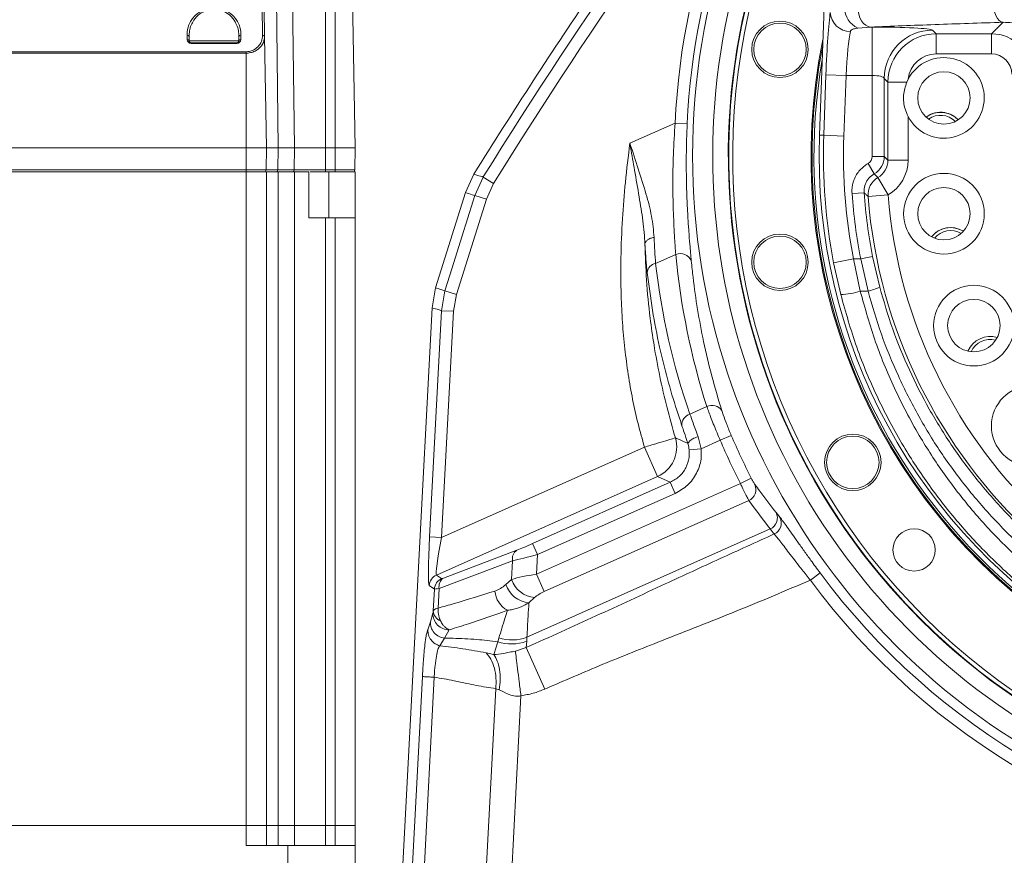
# Model space of a CAD drawing. Header units: millimetres. Extents: x 0 to 16820, y 0 to 11880.
# Tile 56 of 120: x 7831 to 8075, y 6966 to 7173. Entities that reach past the tile are written whole.
import ezdxf

# ---------------------------------------------------------------- set-up
doc = ezdxf.new("R2010")
doc.units = ezdxf.units.MM
doc.header["$LTSCALE"] = 20
doc.linetypes.add('PHANTOM', pattern=[12.7, 6.35, -1.27, 1.27, -1.27, 1.27, -1.27])
doc.styles.add('SLDTEXTSTYLE0', font='TXT', dxfattribs={"width": 0.605})
doc.dimstyles.new('SLDDIMSTYLE0', dxfattribs={"dimtxt": 140, "dimasz": 100, "dimexe": 0, "dimexo": 0.0625, "dimgap": 35, "dimtad": 1, "dimtoh": 1, "dimdec": 0, "dimrnd": 1e-09, "dimzin": 12, "dimdsep": 46, "dimtxsty": 'SLDTEXTSTYLE0', "dimsah": 1, "dimcen": 0.09, "dimadec": 0, "dimazin": 0, "dimtfac": 1, "dimtofl": 0, "dimtmove": 0, "dimatfit": 3, "dimfxl": 0, "dimfrac": 2, "dimtolj": 1, "dimtzin": 12, "dimarcsym": 0})
doc.dimstyles.new('SLDDIMSTYLE1', dxfattribs={"dimtxt": 140, "dimasz": 100, "dimexe": 0, "dimexo": 0.0625, "dimgap": 35, "dimtad": 1, "dimtoh": 1, "dimdec": 1, "dimrnd": 1e-09, "dimzin": 12, "dimdsep": 46, "dimtxsty": 'SLDTEXTSTYLE0', "dimsah": 1, "dimcen": 0.09, "dimadec": 0, "dimazin": 0, "dimtfac": 1, "dimtofl": 0, "dimtmove": 0, "dimatfit": 3, "dimfxl": 0, "dimfrac": 2, "dimtolj": 1, "dimtzin": 12, "dimarcsym": 0})

# ---------------------------------------------------------------- blocks, each defined once
blk = doc.blocks.new('*D14')
at = {"color": 7, "linetype": 'Continuous', "lineweight": 0}
for p, q in [((10546.5, 7139.47), (10546.5, 3974.47)), ((7994.5, 6320.77), (7994.5, 3974.47)), ((10546.5, 4004.47), (7994.5, 4004.47))]:
    blk.add_line(p, q, dxfattribs=at)
for points in [[(7994.5, 4004.47), (8094.5, 3989.47), (8094.5, 4019.47)], [(10546.5, 4004.47), (10446.5, 4019.47), (10446.5, 3989.47)]]:
    blk.add_solid(points, dxfattribs=at)
at = {"color": 7, "linetype": 'Continuous', "lineweight": 0, "insert": (9056.62, 4184.94), "char_height": 140, "attachment_point": 1, "style": 'SLDTEXTSTYLE0'}
blk.add_mtext('2552', dxfattribs=at)
blk = doc.blocks.new('*D15')
at = {"color": 7, "linetype": 'Continuous', "lineweight": 0}
for p, q in [((5792.5, 7139.47), (5792.5, 3974.47)), ((7994.5, 6320.77), (7994.5, 3974.47)), ((5792.5, 4004.47), (7994.5, 4004.47))]:
    blk.add_line(p, q, dxfattribs=at)
for points in [[(5792.5, 4004.47), (5892.5, 3989.47), (5892.5, 4019.47)], [(7994.5, 4004.47), (7894.5, 4019.47), (7894.5, 3989.47)]]:
    blk.add_solid(points, dxfattribs=at)
at = {"color": 7, "linetype": 'Continuous', "lineweight": 0, "insert": (6679.62, 4184.94), "char_height": 140, "attachment_point": 1, "style": 'SLDTEXTSTYLE0'}
blk.add_mtext('2202', dxfattribs=at)
blk = doc.blocks.new('*D16')
at = {"color": 7, "linetype": 'Continuous', "lineweight": 0}
for p, q in [((6601.28, 7139.47), (6601.28, 4374.47)), ((7994.5, 6320.77), (7994.5, 4374.47)), ((6601.28, 4404.47), (7994.5, 4404.47))]:
    blk.add_line(p, q, dxfattribs=at)
for points in [[(6601.28, 4404.47), (6701.28, 4389.47), (6701.28, 4419.47)], [(7994.5, 4404.47), (7894.5, 4419.47), (7894.5, 4389.47)]]:
    blk.add_solid(points, dxfattribs=at)
at = {"color": 7, "linetype": 'Continuous', "lineweight": 0, "insert": (7084.01, 4584.94), "char_height": 140, "attachment_point": 1, "style": 'SLDTEXTSTYLE0'}
blk.add_mtext('1393', dxfattribs=at)
blk = doc.blocks.new('*D17')
at = {"color": 7, "linetype": 'Continuous', "lineweight": 0}
for p, q in [((8674.68, 7139.47), (8674.68, 4374.47)), ((7994.5, 6320.77), (7994.5, 4374.47)), ((8674.68, 4404.47), (7994.5, 4404.47))]:
    blk.add_line(p, q, dxfattribs=at)
for points in [[(7994.5, 4404.47), (8094.5, 4389.47), (8094.5, 4419.47)], [(8674.68, 4404.47), (8574.68, 4419.47), (8574.68, 4389.47)]]:
    blk.add_solid(points, dxfattribs=at)
at = {"color": 7, "linetype": 'Continuous', "lineweight": 0, "insert": (8174.25, 4584.94), "char_height": 140, "attachment_point": 1, "style": 'SLDTEXTSTYLE0'}
blk.add_mtext('680', dxfattribs=at)

msp = doc.modelspace()

# ---------------------------------------------------------------- linework, layer by layer
at = {"color": 7, "linetype": 'Continuous', "lineweight": 0}
for p, q in [((8040.37, 7439.47), (8029.59, 7144.58)), ((7913.7, 7186.97), (7914.5, 7141.47)), ((7891.9, 7175.95), (7892.02, 7169.02)), ((7873.32, 7169.02), (7873.34, 7167.96)), ((7885.66, 7167.96), (7885.68, 7169.02)), ((7892.02, 7169.02), (7892.5, 7141.47)), ((7873.84, 7167.47), (7885.16, 7167.47)), ((8051.59, 7158.49), (8051.23, 7157.73)), ((7816.5, 7141.47), (7887.5, 7141.47)), ((7887.5, 7141.47), (7892.5, 7141.47)), ((7892.4, 7135.96), (7892.5, 7141.47)), ((7892.5, 7141.47), (7895.43, 7141.47)), ((7895.43, 7141.47), (7899.44, 7141.47)), ((7899.44, 7141.47), (7907.13, 7141.47)), ((7907.13, 7141.47), (7909.5, 7141.47)), ((7909.5, 7141.47), (7914.5, 7141.47)), ((7914.4, 7135.96), (7914.5, 7141.47)), ((7887.5, 7135.47), (7816.5, 7135.47)), ((7891.9, 7135.47), (7887.5, 7135.47)), ((7895.01, 7135.47), (7891.9, 7135.47)), ((7892.5, 7135.47), (7892.5, 6973.47)), ((7899.44, 7135.47), (7895.43, 7135.47)), ((7903, 7124.07), (7903, 7135.47)), ((7907.13, 7135.47), (7903.35, 7135.47)), ((7909.5, 7135.47), (7907.13, 7135.47)), ((7913.9, 7135.47), (7909.5, 7135.47)), ((7914.5, 7135.47), (7913.9, 7135.47)), ((7914.5, 7135.47), (7914.5, 7124.07)), ((7943.93, 7134.9), (7941.84, 7130.33)), ((7943.93, 7134.9), (7943.93, 7134.9)), ((7941.84, 7130.33), (7934.45, 7106.71)), ((7907.13, 7124.07), (7909.5, 7124.07)), ((7914.5, 7124.07), (7914.5, 6973.47)), ((7933.57, 7101.8), (7934.45, 7106.71)), ((7933.57, 7101.79), (7925.98, 6956.93)), ((7933.57, 7101.8), (7933.57, 7101.79)), ((7816.5, 6973.47), (7887.5, 6973.47)), ((7887.5, 6973.47), (7892.5, 6973.47)), ((7892.5, 6973.47), (7892.5, 6968.47)), ((7892.5, 6973.47), (7895.43, 6973.47)), ((7895.43, 6973.47), (7899.44, 6973.47)), ((7899.44, 6973.47), (7907.13, 6973.47)), ((7907.13, 6973.47), (7909.5, 6973.47)), ((7909.5, 6973.47), (7914.5, 6973.47)), ((7914.5, 6973.47), (7914.5, 6968.47)), ((7887.5, 6968.47), (7897.83, 6968.47)), ((7897.83, 6968.47), (7897.83, 6953.47)), ((7914.5, 6968.47), (7897.83, 6968.47)), ((7914.5, 6953.47), (7914.5, 6968.47))]:
    msp.add_line(p, q, dxfattribs=at)
at = {"color": 8, "linetype": 'Continuous', "lineweight": 0}
for p, q in [((7898.83, 7186.97), (7899.44, 7141.47)), ((7907.13, 7186.97), (7907.13, 7141.47)), ((7909.5, 7186.97), (7909.5, 7141.47)), ((7894.91, 7184), (7895.43, 7141.47)), ((7891.52, 7169.36), (7891.4, 7176.3)), ((8042.25, 7171.37), (8039.08, 7171.13)), ((8042.25, 7171.37), (8042.65, 7171.37)), ((8042.65, 7159.39), (8042.65, 7171.37)), ((8072.26, 7169.71), (8075.11, 7172.56)), ((7872.84, 7168.3), (7872.82, 7169.36)), ((7886.18, 7169.36), (7886.16, 7168.3)), ((8057.63, 7170.63), (8058.54, 7169.71)), ((8058.54, 7169.71), (8072.26, 7169.71)), ((8058.54, 7164.72), (8058.54, 7169.71)), ((8072.26, 7164.72), (8072.26, 7169.71)), ((7873.34, 7167.96), (7885.66, 7167.96)), ((7873.84, 7167.47), (7873.84, 7167.32)), ((7885.16, 7167.32), (7873.84, 7167.32)), ((7885.16, 7167.32), (7885.16, 7167.47)), ((7816.5, 7165.27), (7887.5, 7165.27)), ((7887.5, 7164.93), (7816.5, 7164.93)), ((7887.5, 7165.27), (7887.5, 7164.93)), ((7887.5, 7164.93), (7887.5, 7141.47)), ((8072.26, 7164.72), (8058.54, 7164.72)), ((8030.65, 7144.54), (8031.2, 7159.57)), ((8031.2, 7159.57), (8036.19, 7159.39)), ((8036.19, 7159.39), (8035.64, 7144.36)), ((8042.65, 7159.39), (8036.19, 7159.39)), ((8042.65, 7139.31), (8042.65, 7159.39)), ((8045.65, 7158.64), (8045.65, 7139.31)), ((8046.56, 7157.73), (8045.65, 7158.64)), ((8046.56, 7138.4), (8046.56, 7157.73)), ((8051.23, 7157.73), (8046.56, 7157.73)), ((7982.6, 7142.6), (7993.81, 7147.59)), ((7996.8, 7147.45), (7993.81, 7147.59)), ((8051.55, 7149.24), (8051.55, 7138.4)), ((8030.65, 7144.54), (8029.59, 7144.58)), ((8030.65, 7144.54), (8035.64, 7144.36)), ((7887.5, 7135.96), (7887.5, 7141.47)), ((7895.36, 7135.96), (7895.43, 7141.47)), ((7899.37, 7135.96), (7899.44, 7141.47)), ((7907.13, 7135.96), (7907.13, 7141.47)), ((7909.5, 7135.96), (7909.5, 7141.47)), ((8043.14, 7134.99), (8041.65, 7137.58)), ((8045.65, 7139.31), (8042.65, 7139.31)), ((8045.65, 7139.31), (8046.56, 7138.4)), ((8051.55, 7138.4), (8046.56, 7138.4)), ((7816.5, 7135.96), (7887.5, 7135.96)), ((7887.5, 7135.96), (7892.4, 7135.96)), ((7887.5, 7135.47), (7887.5, 7135.96)), ((7887.5, 6973.47), (7887.5, 7135.47)), ((7892.4, 7135.96), (7895.36, 7135.96)), ((7895.36, 7135.96), (7899.37, 7135.96)), ((7895.43, 7135.47), (7895.43, 6973.47)), ((7899.37, 7135.96), (7907.13, 7135.96)), ((7899.44, 6973.47), (7899.44, 7135.47)), ((7907.13, 7135.47), (7907.13, 7135.96)), ((7907.13, 7135.96), (7909.5, 7135.96)), ((7908, 7124.07), (7908, 7135.47)), ((7909.5, 7135.96), (7914.4, 7135.96)), ((7909.5, 7135.47), (7909.5, 7135.96)), ((7944.16, 7129.63), (7946.25, 7134.21)), ((7946.25, 7134.21), (7948.8, 7132.63)), ((7948.8, 7132.63), (7947.02, 7128.74)), ((8046.62, 7129.78), (8044.1, 7134.09)), ((8040.66, 7130.3), (8037.67, 7130.09)), ((7947.02, 7128.74), (7939.62, 7105.09)), ((7944.16, 7129.63), (7947.02, 7128.74)), ((8046.62, 7129.78), (8041.65, 7129.39)), ((7907.13, 7124.07), (7907.13, 6973.47)), ((7909.5, 6973.47), (7909.5, 7124.07)), ((7993.96, 7114.99), (7988.98, 7112.78)), ((8033.11, 7112.95), (8038.01, 7113.91)), ((8034.87, 7105.08), (8033.11, 7112.95)), ((8038.01, 7113.91), (8039.7, 7105.91)), ((8038.01, 7113.91), (8039.84, 7113.91)), ((8042.78, 7114.49), (8039.84, 7113.91)), ((8041.63, 7105.91), (8039.84, 7113.91)), ((8042.78, 7114.49), (8044.52, 7106.91)), ((7935.88, 7101.07), (7936.76, 7105.99)), ((7936.76, 7105.99), (7939.62, 7105.09)), ((8041.63, 7105.91), (8039.7, 7105.91)), ((7939.62, 7105.09), (7938.87, 7100.91)), ((7932.94, 7045), (7935.88, 7101.07)), ((7935.88, 7101.07), (7938.87, 7100.91)), ((7938.87, 7100.91), (7935.93, 7044.85)), ((7997.48, 7075.41), (8001.68, 7077.28)), ((7999.51, 7069.78), (8000.28, 7066.85)), ((8004.98, 7068.94), (8000.28, 7066.85)), ((8004.98, 7068.94), (8007.73, 7070.12)), ((7935.93, 7044.85), (7986.22, 7067.24)), ((7989.47, 7059.94), (7986.22, 7067.24)), ((8000.28, 7066.85), (7997.3, 7066.57)), ((7989.47, 7059.94), (7934.63, 7035.52)), ((7992.6, 7058.52), (7989.47, 7059.94)), ((8010, 7058.22), (8012.67, 7059.58)), ((7958.48, 7043.33), (7992.6, 7058.52)), ((7959.45, 7035.71), (8010, 7058.22)), ((7993.82, 7055.78), (7992.6, 7058.52)), ((7993.82, 7055.78), (7959.7, 7040.59)), ((8012.08, 7054), (7961.36, 7031.42)), ((8018.83, 7051.05), (8019.82, 7049.83)), ((8017.39, 7046.96), (7957.07, 7020.1)), ((7932.94, 7045), (7935.93, 7044.85)), ((7959.7, 7040.59), (7958.48, 7043.33)), ((7936.39, 7034.79), (7954.59, 7041.69)), ((7959.7, 7040.59), (7959.45, 7035.71)), ((7953.53, 7039.08), (7935.33, 7032.17)), ((7953.29, 7034.44), (7953.53, 7039.08)), ((7934.63, 7035.52), (7935.91, 7034.64)), ((7961.36, 7031.42), (7959.45, 7035.71)), ((8027.34, 7034.27), (8029.75, 7036.06)), ((7934.13, 7032.06), (7932.85, 7032.94)), ((7951.86, 7033.17), (7953.29, 7034.44)), ((7933.85, 7026.66), (7934.13, 7032.06)), ((7935.33, 7032.17), (7935.08, 7027.35)), ((7958.99, 7029.95), (7957.57, 7028.68)), ((7933.13, 7023.95), (7933.76, 7026.07)), ((7932.51, 7021.97), (7933.13, 7023.95)), ((7937.83, 7021.95), (7936.65, 7019.86)), ((7957.07, 7020.1), (7957.01, 7019.11)), ((7936.65, 7019.86), (7935.5, 7017.97)), ((7949.84, 7019), (7950.12, 7019.92)), ((7954.22, 7016.66), (7956.92, 7017.56)), ((7957.01, 7019.11), (7956.92, 7017.56)), ((7956.92, 7017.56), (7961.51, 7007.26)), ((7946.98, 7016.24), (7948.87, 7015.79)), ((7928.24, 6954.55), (7931.17, 7010.35)), ((7934.11, 7010.19), (7931.16, 6954.06)), ((7946.53, 6953.4), (7949.35, 7007.36)), ((7950.2, 7007.1), (7949.35, 7007.36)), ((7955.58, 7005.61), (7952.85, 6953.5)), ((7887.5, 6968.47), (7887.5, 6973.47)), ((7895.43, 6973.47), (7895.43, 6968.47)), ((7899.44, 6968.47), (7899.44, 6973.47)), ((7907.13, 6973.47), (7907.13, 6968.47)), ((7909.5, 6968.47), (7909.5, 6973.47))]:
    msp.add_line(p, q, dxfattribs=at)
at = {"color": 8, "linetype": 'Continuous', "lineweight": 0, "flags": 128}
for points in [[(8039.08, 7176.44), (8039.15, 7175.48), (8039.34, 7174.55), (8039.64, 7173.69), (8040.04, 7172.93), (8040.51, 7172.3), (8041.05, 7171.82), (8041.64, 7171.5), (8042.25, 7171.37)], [(8072.61, 7177.61), (8072.67, 7176.65), (8072.82, 7175.73), (8073.06, 7174.88), (8073.37, 7174.12), (8073.75, 7173.49), (8074.17, 7173.01), (8074.63, 7172.7), (8075.11, 7172.56)], [(7943.93, 7134.9), (7944.39, 7134.77), (7945.16, 7134.53), (7945.94, 7134.3), (7946.25, 7134.21)], [(8043.14, 7134.99), (8043.54, 7134.62), (8044.1, 7134.09)], [(7944.16, 7129.63), (7943.53, 7129.82), (7942.68, 7130.08), (7942.3, 7130.19), (7941.84, 7130.33)], [(7936.76, 7105.99), (7938.55, 7111.71), (7941.35, 7120.67), (7941.93, 7122.52), (7944.16, 7129.63)], [(7934.45, 7106.7), (7935.48, 7106.38), (7936.2, 7106.16), (7936.45, 7106.08), (7936.76, 7105.99)], [(7935.88, 7101.07), (7935.57, 7101.17), (7934.8, 7101.41), (7934.03, 7101.65), (7933.57, 7101.79)]]:
    msp.add_lwpolyline(points, dxfattribs=at)
at = {"color": 7, "linetype": 'Continuous', "lineweight": 0, "flags": 128}
msp.add_lwpolyline([(8065.27, 7120.76), (8064.58, 7121.12), (8063.15, 7121.57)], dxfattribs=at)
at = {"color": 7, "linetype": 'Continuous', "lineweight": 0}
for centre, radius in [((8019.81, 7165.86), 7), ((8019.81, 7165.86), 6.5), ((8060.44, 7153.82), 6.5), ((8060.44, 7125.11), 10), ((8060.44, 7125.11), 6.5), ((8019.81, 7113.07), 7), ((8019.81, 7113.07), 6.5), ((8067.87, 7097.37), 10), ((8067.87, 7097.37), 6.5), ((8082.23, 7072.5), 10), ((8037.86, 7063.47), 7), ((8037.86, 7063.47), 6.5), ((8053.06, 7041.76), 5.25)]:
    msp.add_circle(centre, radius, dxfattribs=at)
at = {"color": 7, "linetype": 'Continuous', "lineweight": 30}
for radius, start, end in [(2377, 300, 180), (505.19, 200.1488, 80.1488)]:
    msp.add_arc((8169.5, 7139.47), radius, start, end, dxfattribs=at)
at = {"color": 7, "linetype": 'PHANTOM', "lineweight": 30}
msp.add_arc((8169.5, 7139.47), 1568.22, 354.08007, 125.91993, dxfattribs=at)
at = {"color": 8, "linetype": 'Continuous', "lineweight": 0}
for centre, radius, start, end in [((9048.58, 6449.52), 1297.66, 141.87326, 148.15417), ((8169.5, 7139.47), 175.88, 140.6572, 177.3515), ((9048.58, 6449.52), 1294.66, 141.87326, 148.15417), ((8169.5, 7139.47), 172.88, 141.9833, 177.3515), ((8169.5, 7139.47), 171.37, 142.6887, 180), ((8169.5, 7139.47), 171.37, 180, 37.3113), ((8169.5, 7139.47), 166.37, 145.2037, 0), ((8037.21, 7175.22), 4.93, 182.3104, 270.7855), ((8041.28, 7176.1), 5.43, 180.028, 246.0942), ((7872.89, 7168.92), 0.444, 12.2859, 98.5214), ((7886.11, 7168.92), 0.444, 81.4786, 167.7141), ((7891.58, 7168.92), 0.444, 12.2859, 98.5214), ((8057.67, 7158.61), 12.02, 90.1822, 179.8178), ((7872.9, 7167.86), 0.444, 12.2859, 98.5214), ((7873.84, 7168.32), 1, 181, 270), ((7885.16, 7168.32), 1, 270, 359), ((7886.09, 7167.86), 0.444, 81.4786, 167.7141), ((8169.5, 7139.47), 138.94, 177.9065, 191.0004), ((8169.5, 7139.47), 133.94, 177.9065, 191.0004), ((7894.92, 7135.9), 0.443, 281.248, 7.3115), ((7898.92, 7135.91), 0.451, 278.2886, 5.6674), ((8046.64, 7129.77), 5.01, 120.481, 184.312), ((8169.5, 7139.47), 132.16, 184.0681, 191.1512), ((8169.5, 7139.47), 129.16, 184.0681, 191.1512), ((8169.5, 7139.47), 128.25, 184.5054, 355.4946), ((8169.5, 7139.47), 123.26, 184.5054, 355.4946), ((7995.09, 7112.23), 2.98, 23.0485, 112.1799), ((7989.43, 7110.26), 2.55, 100.2503, 173.2532), ((8034.25, 7123.07), 18.01, 271.969, 287.6397), ((8039.41, 7117.08), 11.38, 281.2077, 296.6822), ((8003, 7074.75), 2.85, 33.1968, 117.5099), ((7998.23, 7072.78), 2.73, 105.8653, 185.0549), ((7986.19, 7067.25), 8.01, 294.1568, 16.5052), ((8000.12, 7065.94), 3.89, 99.0072, 144.3762), ((8169.5, 7139.47), 179, 203.2027, 206.9943), ((8169.5, 7139.47), 176, 203.2027, 206.9943), ((8010.87, 7056.73), 2.98, 293.8861, 24.4411), ((8016.17, 7049.69), 2.99, 294.1915, 27.1), ((8017.16, 7048.44), 2.99, 294.2479, 27.582), ((7955.94, 7039.62), 2.47, 123.0672, 192.832), ((7935.85, 7032.78), 3, 114.103, 176.897), ((7937.13, 7031.9), 3, 114.103, 176.897), ((7937.74, 7032.72), 2.47, 123.0672, 192.832), ((8169.5, 7139.47), 173.85, 216.4999, 263.7608), ((7958.07, 7035.19), 6.53, 198.0063, 265.6084), ((7959.49, 7036.46), 6.53, 198.0063, 265.6084), ((8169.5, 7139.47), 176.85, 216.4999, 263.7608), ((7955.09, 7032.01), 5.95, 184.3477, 241.3369), ((7937.77, 7025.96), 4.01, 178.4559, 270.8517), ((7936.81, 7026.91), 2.97, 184.8221, 246.7175), ((7953.33, 7030.16), 10.73, 252.5784, 290.3859), ((7953.27, 7029.17), 10.73, 251.3257, 290.3819)]:
    msp.add_arc(centre, radius, start, end, dxfattribs=at)
at = {"color": 7, "linetype": 'Continuous', "lineweight": 0}
for centre, radius, start, end in [((8169.5, 7139.47), 162.5, 147.3963, 32.6037), ((8169.5, 7139.47), 162.4, 147.4562, 260), ((8169.5, 7139.47), 161.4, 148.0656, 260), ((9048.58, 6449.52), 1300, 145.76652, 148.1822), ((7873.84, 7167.97), 0.5, 181, 270), ((7885.16, 7167.97), 0.5, 270, 359), ((8169.5, 7139.47), 142, 168.2789, 11.7211), ((8169.5, 7139.47), 141.75, 168.8941, 11.1059), ((8169.5, 7139.47), 141.25, 170.2784, 260), ((8060.44, 7153.82), 10, 207.3016, 152.1881), ((8059.6, 7144.26), 6, 43.1947, 126.8053), ((8059.6, 7144.26), 6, 80, 126.8053), ((8059.6, 7144.26), 5.25, 45.1893, 124.8107), ((8059.6, 7144.26), 6, 43.1947, 80), ((8169.5, 7139.47), 140, 177.9065, 2.0935), ((7891.9, 7135.97), 0.5, 270, 359), ((7913.9, 7135.97), 0.5, 270, 359), ((8062.11, 7115.66), 6, 58.1947, 141.8053), ((8062.11, 7115.66), 6, 80, 141.8053), ((8062.11, 7115.66), 5.25, 60.1893, 139.8107), ((8071.93, 7088.67), 6, 73.1947, 156.8053), ((8071.93, 7088.67), 5.25, 75.1893, 154.8107)]:
    msp.add_arc(centre, radius, start, end, dxfattribs=at)
at = {"color": 8, "linetype": 'Continuous', "lineweight": 0}
for centre, major_axis, ratio, start_param, end_param in [((7879.5, 7169.48), (0, 6.68), 0.999848, 4.694933, 7.871438), ((8032.09, 7159.57), (0.62, 17), 0.052373, 0.431919, 1.572716), ((8042.65, 7170.59), (15, 0), 0.052408, 0.05236, 1.570796), ((7887.5, 7169.29), (0, 4.02), 0.999848, 3.141593, 4.729845), ((8037.08, 7159.39), (0.62, 12), 0.074094, 0.433858, 1.574655), ((8058.56, 7157.71), (8.49, -8.49), 0.99954, 2.357564, 3.925621), ((8072.25, 7159.71), (7.07, 7.07), 0.999996, 5.499157, 7.067214), ((8058.56, 7157.71), (4.96, -4.96), 0.997265, 2.357564, 3.817139), ((8072.25, 7159.71), (3.55, 3.55), 0.997265, 5.499157, 7.067214), ((8042.65, 7158.6), (3, 0), 0.262039, 0.05236, 1.570796), ((8040.65, 7139.32), (1.42, -1.42), 0.997265, 6.021049, 7.067214), ((8040.65, 7139.32), (3.54, 3.54), 0.999456, 4.450253, 5.496418), ((8041.54, 7138.42), (3.56, -3.56), 0.991846, 6.028981, 7.067214), ((8041.54, 7138.42), (7.09, -7.09), 0.997265, 6.028981, 7.067214), ((8159.13, 7131.73), (-69.74, 156.65), 0.998275, 1.263346, 1.487334), ((8172.89, 7131.85), (-73.21, 164.44), 0.998275, 1.2464, 1.460714), ((8159.85, 7161.14), (-74.99, 168.43), 0.989579, 1.777156, 1.825045), ((8159.85, 7161.14), (-74.99, 168.43), 0.989579, 1.825045, 1.833717), ((7933.53, 7045.27), (0.66, 12.33), 0.046669, 1.594636, 3.113073), ((7936.52, 7045.11), (1.89, 9.59), 0.05417, 1.608896, 3.127333), ((7958.5, 7043.62), (5.13, 2.29), 0.046669, 3.824278, 4.688549), ((7959.72, 7040.88), (8.12, 2.13), 0.033373, 3.837478, 4.701749), ((7937.95, 7035.56), (2.05, 0.92), 0.046669, 3.170112, 3.824278), ((7959.38, 7034.49), (8.07, 1.14), 0.147669, 1.541936, 2.406206), ((7939.17, 7032.82), (5.05, 0.76), 0.022589, 3.189346, 3.843512), ((7961.29, 7030.19), (3.04, 1.57), 0.31473, 1.388811, 2.253081)]:
    msp.add_ellipse(centre, major_axis=major_axis, ratio=ratio, start_param=start_param, end_param=end_param, dxfattribs=at)
for points, knots in [([(7885.68, 7169.02), (7885.67, 7169.26), (7885.66, 7170), (7885.42, 7171.23), (7884.76, 7172.81), (7883.63, 7174.25), (7882.08, 7175.29), (7880.48, 7175.8), (7878.92, 7175.85), (7877.35, 7175.47), (7875.75, 7174.58), (7874.55, 7173.27), (7873.79, 7171.82), (7873.38, 7170.44), (7873.34, 7169.5), (7873.32, 7169.02)], [0, 0, 0, 0, 0.0408747, 0.1228085, 0.2069743, 0.3154315, 0.3965585, 0.4606796, 0.5251027, 0.583283, 0.6599308, 0.7667783, 0.8423022, 0.9199502, 1, 1, 1, 1]), ([(8075.11, 7172.56), (8072.25, 7172.47), (8066.53, 7172.29), (8058.22, 7172.01), (8050.08, 7171.7), (8044.86, 7171.48), (8042.25, 7171.37)], [0, 0, 0, 0, 0.249169, 0.498338, 0.749169, 1, 1, 1, 1]), ([(8081.3, 7170.89), (8080.73, 7171.22), (8079.46, 7171.95), (8077.35, 7172.53), (8075.86, 7172.55), (8075.11, 7172.56)], [0, 0, 0, 0, 0.290204, 0.639659, 1, 1, 1, 1]), ([(7892.02, 7169.02), (7892.01, 7168.79), (7891.98, 7168.01), (7891.48, 7166.85), (7890.39, 7165.77), (7889.2, 7165.17), (7888.2, 7164.95), (7887.65, 7164.93), (7887.5, 7164.93)], [0, 0, 0, 0, 0.119145, 0.419861, 0.634546, 0.803043, 0.945527, 1, 1, 1, 1]), ([(8039.08, 7171.13), (8038.69, 7171.07), (8038.02, 7170.96), (8037.56, 7170.71), (8037.35, 7170.49), (8037.31, 7170.38), (8037.28, 7170.3)], [0, 0, 0, 0, 0.428349, 0.743907, 0.812433, 1, 1, 1, 1]), ([(7993.96, 7114.99), (7993.87, 7116.28), (7993.71, 7118.46), (7993.52, 7121.97), (7993.38, 7125.25), (7993.28, 7128.74), (7993.23, 7133.55), (7993.31, 7139.85), (7993.64, 7144.99), (7993.81, 7147.59)], [0, 0, 0, 0, 0.148901, 0.253459, 0.358022, 0.466151, 0.574286, 0.78419, 1, 1, 1, 1]), ([(7996.8, 7147.45), (7996.71, 7144.81), (7996.56, 7140.8), (7996.58, 7135.53), (7996.65, 7131.63), (7996.78, 7127.88), (7996.97, 7124.26), (7997.2, 7120.79), (7997.49, 7117.05), (7997.71, 7114.74), (7997.83, 7113.4)], [0, 0, 0, 0, 0.208533, 0.315862, 0.423184, 0.528014, 0.632839, 0.741251, 0.849661, 1, 1, 1, 1]), ([(7986.22, 7067.24), (7985.67, 7069.18), (7984.56, 7073.09), (7983.23, 7079.11), (7982.14, 7085.3), (7981.3, 7091.67), (7980.72, 7098.21), (7980.35, 7105.72), (7980.3, 7114.28), (7980.69, 7123.63), (7981.45, 7133.12), (7982.21, 7139.37), (7982.6, 7142.6)], [0, 0, 0, 0, 0.079574, 0.160587, 0.243209, 0.327604, 0.413923, 0.502308, 0.624196, 0.751786, 0.871331, 1, 1, 1, 1]), ([(7982.6, 7142.6), (7982.6, 7142.59), (7983.29, 7140.44), (7984.7, 7136.2), (7986.6, 7130.16), (7988.13, 7124.47), (7988.45, 7120.99), (7988.6, 7119.25)], [0, 0, 0, 0, 0.0018069, 0.2617549, 0.5192207, 0.75978, 1, 1, 1, 1]), ([(7986.33, 7117.58), (7986.33, 7117.58), (7986.26, 7119.47), (7985.87, 7123.33), (7984.89, 7129.44), (7983.8, 7135.53), (7983.04, 7139.92), (7982.67, 7142.16), (7982.61, 7142.52), (7982.6, 7142.58), (7982.6, 7142.6)], [0, 0, 0, 0, 0.0000023, 0.2396308, 0.4794326, 0.737827, 0.9579335, 0.9926062, 0.9978248, 1, 1, 1, 1]), ([(8037.67, 7130.09), (8037.66, 7130.38), (8037.62, 7131.56), (8038.07, 7133.62), (8039.45, 7136.01), (8040.92, 7137.06), (8041.65, 7137.58)], [0, 0, 0, 0, 0.096959, 0.397994, 0.698998, 1, 1, 1, 1]), ([(8043.14, 7134.99), (8042.69, 7134.66), (8041.77, 7134), (8040.91, 7132.51), (8040.63, 7131.22), (8040.65, 7130.48), (8040.66, 7130.3)], [0, 0, 0, 0, 0.300849, 0.6017171, 0.9029028, 1, 1, 1, 1]), ([(8041.65, 7129.39), (8041.5, 7129.53), (8041.17, 7129.83), (8040.84, 7130.14), (8040.66, 7130.3)], [0, 0, 0, 0, 0.457797, 1, 1, 1, 1]), ([(7988.6, 7119.25), (7988.6, 7119.25), (7988.63, 7118.08), (7988.73, 7115.8), (7988.9, 7113.79), (7988.98, 7112.78)], [0, 0, 0, 0, 0.00024, 0.497092, 1, 1, 1, 1]), ([(7986.33, 7117.57), (7986.43, 7114.6), (7986.64, 7108.47), (7987.47, 7100.15), (7988.59, 7092.19), (7989.97, 7084.76), (7991.72, 7077.06), (7993.16, 7072.02), (7993.88, 7069.53)], [0, 0, 0, 0, 0.183265, 0.376931, 0.514441, 0.677907, 0.84103, 1, 1, 1, 1]), ([(7986.9, 7110.56), (7986.78, 7111.64), (7986.56, 7113.82), (7986.41, 7116.32), (7986.33, 7117.57)], [0, 0, 0, 0, 0.496989, 1, 1, 1, 1]), ([(7997.83, 7113.4), (7997.97, 7112.05), (7998.38, 7108), (7999.33, 7101.32), (8000.87, 7093.13), (8002.83, 7084.77), (8004.54, 7079.13), (8005.39, 7076.31)], [0, 0, 0, 0, 0.105859, 0.317597, 0.529541, 0.764638, 1, 1, 1, 1]), ([(7995.51, 7072.54), (7995.08, 7073.82), (7993.78, 7077.65), (7991.87, 7084.13), (7989.83, 7092.41), (7988.09, 7101.2), (7987.3, 7107.44), (7986.9, 7110.56)], [0, 0, 0, 0, 0.104441, 0.313343, 0.522454, 0.761061, 1, 1, 1, 1]), ([(8039.7, 7105.91), (8040.89, 7101.68), (8043.27, 7093.2), (8048.38, 7081.01), (8054.25, 7069.91), (8060.79, 7059.96), (8067.73, 7051.07), (8075.39, 7042.8), (8083.66, 7035.22), (8092.52, 7028.41), (8101.88, 7022.37), (8111.71, 7017.12), (8121.93, 7012.7), (8132.49, 7009.18), (8143.32, 7006.54), (8154.33, 7004.79), (8165.49, 7003.97), (8176.72, 7004.12), (8187.95, 7005.22), (8199.05, 7007.25), (8209.96, 7010.21), (8220.61, 7014.12), (8230.94, 7018.95), (8240.83, 7024.62), (8250.19, 7031.1), (8258.95, 7038.38), (8267.08, 7046.38), (8274.51, 7055.02), (8281.18, 7064.25), (8287.04, 7074.03), (8292.04, 7084.29), (8296.25, 7094.92), (8298.28, 7102.25), (8299.29, 7105.91)], [0, 0, 0, 0, 0.037128, 0.074344, 0.111471, 0.143146, 0.174932, 0.206716, 0.238389, 0.269642, 0.301004, 0.332364, 0.363615, 0.394815, 0.426127, 0.457438, 0.488636, 0.5202, 0.55188, 0.583562, 0.615127, 0.647077, 0.679146, 0.711217, 0.74317, 0.775197, 0.807339, 0.839482, 0.871511, 0.903576, 0.935756, 0.967935, 1, 1, 1, 1]), ([(8297.37, 7105.91), (8296.27, 7102.14), (8294.06, 7094.58), (8289.48, 7083.69), (8284.14, 7073.41), (8278.02, 7063.84), (8271.24, 7054.99), (8263.76, 7046.72), (8255.64, 7039.14), (8246.92, 7032.31), (8237.68, 7026.23), (8227.96, 7020.92), (8217.85, 7016.45), (8207.39, 7012.86), (8196.65, 7010.14), (8185.73, 7008.32), (8174.67, 7007.41), (8163.54, 7007.45), (8152.42, 7008.43), (8141.42, 7010.33), (8130.6, 7013.15), (8120.06, 7016.89), (8109.84, 7021.52), (8100.04, 7026.99), (8090.77, 7033.24), (8082.07, 7040.27), (8074, 7048), (8066.6, 7056.38), (8059.93, 7065.34), (8054.06, 7074.84), (8049.02, 7084.82), (8044.75, 7095.18), (8042.67, 7102.34), (8041.63, 7105.91)], [0, 0, 0, 0, 0.033995, 0.068058, 0.102054, 0.134127, 0.166313, 0.1985, 0.230572, 0.262352, 0.294244, 0.326134, 0.357912, 0.389647, 0.421494, 0.453341, 0.485074, 0.517059, 0.549161, 0.581263, 0.613249, 0.645445, 0.677758, 0.710072, 0.742269, 0.774414, 0.806673, 0.838933, 0.871079, 0.903252, 0.93554, 0.967828, 1, 1, 1, 1]), ([(8044.52, 7106.91), (8045.54, 7103.42), (8047.58, 7096.44), (8051.75, 7086.34), (8056.68, 7076.61), (8062.42, 7067.34), (8068.94, 7058.61), (8076.17, 7050.44), (8084.06, 7042.91), (8092.56, 7036.06), (8101.63, 7029.96), (8111.2, 7024.63), (8121.19, 7020.12), (8131.49, 7016.47), (8142.06, 7013.72), (8152.81, 7011.87), (8163.68, 7010.92), (8174.55, 7010.88), (8185.36, 7011.76), (8196.03, 7013.54), (8206.52, 7016.19), (8216.75, 7019.69), (8226.63, 7024.05), (8236.12, 7029.22), (8245.15, 7035.14), (8253.67, 7041.81), (8261.61, 7049.2), (8268.93, 7057.25), (8275.55, 7065.89), (8281.54, 7075.22), (8286.76, 7085.23), (8291.23, 7095.86), (8293.39, 7103.23), (8294.47, 7106.91)], [0, 0, 0, 0, 0.032144, 0.064404, 0.096665, 0.12881, 0.16095, 0.193203, 0.225456, 0.257595, 0.289806, 0.322133, 0.354459, 0.386669, 0.418678, 0.450804, 0.482929, 0.514937, 0.546693, 0.578561, 0.610431, 0.642187, 0.673975, 0.705875, 0.737776, 0.769565, 0.801627, 0.833803, 0.865978, 0.898041, 0.932005, 0.966036, 1, 1, 1, 1]), ([(8304.13, 7105.08), (8303.08, 7101.29), (8300.97, 7093.71), (8296.6, 7082.73), (8291.41, 7072.14), (8285.33, 7062.03), (8278.41, 7052.49), (8270.7, 7043.56), (8262.27, 7035.3), (8253.18, 7027.79), (8243.47, 7021.09), (8233.22, 7015.23), (8222.51, 7010.25), (8211.46, 7006.21), (8200.14, 7003.15), (8188.63, 7001.05), (8176.98, 6999.92), (8165.34, 6999.77), (8153.77, 7000.62), (8142.35, 7002.41), (8131.12, 7005.14), (8120.16, 7008.78), (8109.57, 7013.34), (8099.37, 7018.77), (8089.66, 7025.01), (8080.48, 7032.04), (8071.89, 7039.86), (8063.95, 7048.41), (8056.75, 7057.59), (8049.97, 7067.88), (8043.88, 7079.34), (8038.57, 7091.94), (8036.1, 7100.7), (8034.87, 7105.08)], [0, 0, 0, 0, 0.032013, 0.06414, 0.096268, 0.128281, 0.160292, 0.192418, 0.224542, 0.256552, 0.288529, 0.320623, 0.352716, 0.384691, 0.416307, 0.448038, 0.479769, 0.511384, 0.54263, 0.573988, 0.605346, 0.636594, 0.667862, 0.69924, 0.730618, 0.761889, 0.79354, 0.825301, 0.857063, 0.888715, 0.925781, 0.962935, 1, 1, 1, 1]), ([(8004.98, 7068.94), (8004.46, 7070.18), (8003.41, 7072.65), (8002.32, 7075.48), (8001.84, 7076.83), (8001.68, 7077.28)], [0, 0, 0, 0, 0.399013, 0.797756, 1, 1, 1, 1]), ([(8005.39, 7076.31), (8005.5, 7075.97), (8005.83, 7074.97), (8006.59, 7072.87), (8007.35, 7071.04), (8007.73, 7070.12)], [0, 0, 0, 0, 0.203279, 0.602311, 1, 1, 1, 1]), ([(7997.48, 7075.41), (7997.73, 7074.72), (7998.15, 7073.59), (7998.86, 7071.62), (7999.29, 7070.4), (7999.51, 7069.78)], [0, 0, 0, 0, 0.427393, 0.70961, 1, 1, 1, 1]), ([(7996.95, 7068.21), (7996.65, 7069.14), (7996.11, 7070.78), (7995.69, 7072.01), (7995.51, 7072.54)], [0, 0, 0, 0, 0.573039, 1, 1, 1, 1]), ([(7993.88, 7069.53), (7994.21, 7069.38), (7995.23, 7068.94), (7996.26, 7068.5), (7996.95, 7068.21)], [0, 0, 0, 0, 0.3271562, 1, 1, 1, 1]), ([(7992.6, 7058.52), (7993.38, 7058.96), (7994.96, 7059.85), (7996.57, 7062.08), (7997.36, 7064.42), (7997.32, 7065.94), (7997.3, 7066.57)], [0, 0, 0, 0, 0.270696, 0.541269, 0.811494, 1, 1, 1, 1]), ([(8000.28, 7066.85), (8000.31, 7065.99), (8000.36, 7063.9), (7999.28, 7060.68), (7997.06, 7057.62), (7994.9, 7056.39), (7993.82, 7055.78)], [0, 0, 0, 0, 0.188493, 0.458782, 0.729398, 1, 1, 1, 1]), ([(7997.3, 7066.57), (7997.23, 7067.04), (7997.15, 7067.61), (7996.98, 7068.12), (7996.95, 7068.21)], [0, 0, 0, 0, 0.8320576, 1, 1, 1, 1]), ([(8012.67, 7059.58), (8012.74, 7059.46), (8012.9, 7059.14), (8013.16, 7058.66), (8013.42, 7058.21), (8013.53, 7058.04), (8013.59, 7057.96)], [0, 0, 0, 0, 0.168304, 0.444203, 0.721337, 1, 1, 1, 1]), ([(8012.08, 7054), (8011.96, 7054.22), (8011.73, 7054.65), (8011.14, 7055.84), (8010.54, 7057.09), (8010.15, 7057.91), (8010, 7058.22)], [0, 0, 0, 0, 0.276797, 0.553529, 0.830539, 1, 1, 1, 1]), ([(8013.59, 7057.96), (8013.99, 7057.41), (8015.68, 7055.08), (8017.47, 7052.79), (8018.83, 7051.05)], [0, 0, 0, 0, 0.2384844, 1, 1, 1, 1]), ([(8019.82, 7049.83), (8020.06, 7049.51), (8020.55, 7048.89), (8021.57, 7047.47), (8022.79, 7045.75), (8024.2, 7043.75), (8025.77, 7041.54), (8027.62, 7038.95), (8028.98, 7037.1), (8029.75, 7036.06)], [0, 0, 0, 0, 0.137521, 0.275038, 0.411901, 0.548763, 0.686415, 0.82407, 1, 1, 1, 1]), ([(7956.92, 7017.56), (7962.67, 7020.16), (7974.19, 7025.35), (7990.12, 7032.75), (8004.84, 7039.57), (8013.88, 7043.66), (8018.39, 7045.71)], [0, 0, 0, 0, 0.279904, 0.559991, 0.780054, 1, 1, 1, 1]), ([(8027.34, 7034.27), (8027.34, 7034.27), (8026.64, 7035.13), (8025.42, 7036.67), (8023.75, 7038.82), (8022.33, 7040.66), (8021.07, 7042.32), (8019.97, 7043.76), (8019.06, 7044.92), (8018.59, 7045.48), (8018.39, 7045.71), (8018.39, 7045.71)], [0, 0, 0, 0, 0.000003, 0.177736, 0.316195, 0.454638, 0.591202, 0.727753, 0.863879, 0.999997, 1, 1, 1, 1]), ([(7949.15, 7031.56), (7949.62, 7031.74), (7950.56, 7032.11), (7951.42, 7032.81), (7951.86, 7033.17)], [0, 0, 0, 0, 0.493062, 1, 1, 1, 1]), ([(8027.34, 7034.27), (8021.23, 7031.67), (8009.01, 7026.46), (7991.76, 7019.76), (7975.88, 7013.47), (7966.3, 7009.33), (7961.51, 7007.26)], [0, 0, 0, 0, 0.279925, 0.560031, 0.780079, 1, 1, 1, 1]), ([(7935.08, 7027.35), (7936.39, 7027.72), (7941.09, 7029.03), (7945.78, 7030.5), (7949.15, 7031.56)], [0, 0, 0, 0, 0.279418, 1, 1, 1, 1]), ([(7933.85, 7026.66), (7933.87, 7026.7), (7933.94, 7026.84), (7934.32, 7027.08), (7934.83, 7027.27), (7935.08, 7027.35), (7935.08, 7027.35)], [0, 0, 0, 0, 0.174133, 0.656925, 0.995667, 1, 1, 1, 1]), ([(7935.63, 7024.18), (7935.56, 7024.35), (7935.29, 7024.97), (7935.06, 7026.04), (7935.05, 7026.97), (7935.08, 7027.35), (7935.08, 7027.35)], [0, 0, 0, 0, 0.174145, 0.659031, 0.995667, 1, 1, 1, 1]), ([(7957.57, 7028.68), (7956.93, 7028.31), (7955.63, 7027.58), (7953.81, 7027), (7952.67, 7026.85), (7952.24, 7026.79)], [0, 0, 0, 0, 0.374766, 0.760471, 1, 1, 1, 1]), ([(7957.57, 7028.68), (7957.5, 7027.55), (7957.33, 7024.69), (7957.17, 7021.83), (7957.07, 7020.1)], [0, 0, 0, 0, 0.396185, 1, 1, 1, 1]), ([(7933.76, 7026.07), (7933.78, 7026.16), (7933.81, 7026.29), (7933.84, 7026.58), (7933.85, 7026.66)], [0, 0, 0, 0, 0.707145, 1, 1, 1, 1]), ([(7952.24, 7026.79), (7949.02, 7025.65), (7944.19, 7023.93), (7939.42, 7022.45), (7937.83, 7021.95)], [0, 0, 0, 0, 0.665717, 1, 1, 1, 1]), ([(7950.12, 7019.92), (7950.62, 7021.53), (7951.31, 7023.79), (7952.03, 7026.12), (7952.24, 7026.79)], [0, 0, 0, 0, 0.714371, 1, 1, 1, 1]), ([(7933.13, 7023.95), (7933.16, 7023.48), (7933.22, 7022.5), (7934.01, 7021.18), (7935.2, 7020.2), (7936.18, 7019.97), (7936.65, 7019.86)], [0, 0, 0, 0, 0.241079, 0.5, 0.758921, 1, 1, 1, 1]), ([(7937.83, 7021.95), (7937.44, 7022.14), (7936.88, 7022.4), (7936.14, 7023.25), (7935.82, 7023.84), (7935.63, 7024.18)], [0, 0, 0, 0, 0.47653, 0.68766, 1, 1, 1, 1]), ([(7931.17, 7010.35), (7931.22, 7011.32), (7931.3, 7012.77), (7931.43, 7014.57), (7931.57, 7016.19), (7931.7, 7017.58), (7931.83, 7018.71), (7931.94, 7019.55), (7932.06, 7020.3), (7932.19, 7020.94), (7932.31, 7021.38), (7932.42, 7021.68), (7932.48, 7021.88), (7932.51, 7021.97)], [0, 0, 0, 0, 0.1432857, 0.215309, 0.2868307, 0.4189518, 0.4834951, 0.5488437, 0.6460915, 0.7371605, 0.8356713, 0.9266163, 1, 1, 1, 1]), ([(7932.51, 7021.97), (7932.54, 7021.53), (7932.59, 7020.64), (7933.24, 7019.42), (7934.23, 7018.44), (7935.09, 7018.13), (7935.5, 7017.97)], [0, 0, 0, 0, 0.242652, 0.5, 0.757348, 1, 1, 1, 1]), ([(7935.5, 7017.97), (7935.31, 7017.73), (7934.94, 7017.25), (7934.7, 7015.57), (7934.35, 7013.58), (7934.14, 7011.69), (7934.12, 7010.69), (7934.11, 7010.2)], [0, 0, 0, 0, 0.2662108, 0.52593, 0.7681498, 0.8863657, 1, 1, 1, 1]), ([(7935.5, 7017.97), (7937.4, 7017.75), (7941.2, 7017.3), (7945.05, 7016.6), (7946.98, 7016.24)], [0, 0, 0, 0, 0.498975, 1, 1, 1, 1]), ([(7949.84, 7019), (7948.1, 7019.2), (7944.42, 7019.63), (7940.02, 7019.86), (7937.35, 7019.86), (7936.65, 7019.86)], [0, 0, 0, 0, 0.396826, 0.841617, 1, 1, 1, 1]), ([(7948.87, 7015.79), (7948.98, 7016.15), (7949.3, 7017.21), (7949.62, 7018.29), (7949.84, 7019)], [0, 0, 0, 0, 0.339779, 1, 1, 1, 1]), ([(7946.98, 7016.24), (7947.39, 7015.74), (7948.23, 7014.72), (7949.06, 7012.52), (7949.5, 7010), (7949.4, 7008.23), (7949.35, 7007.36)], [0, 0, 0, 0, 0.245483, 0.5, 0.754517, 1, 1, 1, 1]), ([(7948.87, 7015.79), (7949.66, 7015.86), (7950.83, 7015.97), (7952.45, 7016.33), (7953.46, 7016.53), (7953.97, 7016.62), (7954.22, 7016.66)], [0, 0, 0, 0, 0.521528, 0.776564, 0.892519, 1, 1, 1, 1]), ([(7948.87, 7015.79), (7949.18, 7015.29), (7949.82, 7014.28), (7950.34, 7012.13), (7950.52, 7009.68), (7950.31, 7007.95), (7950.2, 7007.1)], [0, 0, 0, 0, 0.245633, 0.5, 0.754367, 1, 1, 1, 1]), ([(7954.22, 7016.66), (7954.28, 7016.13), (7954.41, 7015.07), (7954.75, 7012.36), (7955.15, 7009.12), (7955.44, 7006.76), (7955.58, 7005.61)], [0, 0, 0, 0, 0.244409, 0.5, 0.755591, 1, 1, 1, 1]), ([(7931.17, 7010.35), (7931.23, 7010.35), (7931.35, 7010.34), (7931.98, 7010.31), (7932.88, 7010.26), (7933.7, 7010.22), (7934.11, 7010.2)], [0, 0, 0, 0, 0.24725, 0.5, 0.75275, 1, 1, 1, 1]), ([(7949.35, 7007.36), (7948.55, 7007.47), (7946.93, 7007.71), (7944.54, 7008.16), (7941.9, 7008.71), (7939.26, 7009.26), (7936.57, 7009.82), (7934.92, 7010.07), (7934.11, 7010.19)], [0, 0, 0, 0, 0.156492, 0.318013, 0.470158, 0.677301, 0.839965, 1, 1, 1, 1]), ([(7955.58, 7005.61), (7955.37, 7005.56), (7954.92, 7005.45), (7953.91, 7005.48), (7952.23, 7006.04), (7951, 7006.69), (7950.2, 7007.1)], [0, 0, 0, 0, 0.109358, 0.226931, 0.502784, 1, 1, 1, 1]), ([(7961.51, 7007.26), (7960.56, 7006.88), (7958.65, 7006.11), (7956.61, 7005.78), (7955.58, 7005.61)], [0, 0, 0, 0, 0.49453, 1, 1, 1, 1])]:
    msp.add_open_spline(points, degree=3, knots=knots, dxfattribs=at)
at = {"color": 7, "linetype": 'Continuous', "lineweight": 0}
msp.add_open_spline([(8051.23, 7157.73), (8050.9, 7156.66), (8050.23, 7154.51), (8050.56, 7151.51), (8051.28, 7149.86), (8051.55, 7149.24)], degree=3, knots=[0, 0, 0, 0, 0.383331, 0.766418, 1, 1, 1, 1], dxfattribs=at)
for points in [[(7892.5, 7135.47), (7892.42, 7135.47), (7892.27, 7135.47), (7891.12, 7135.47), (7889.46, 7135.47), (7888.15, 7135.47), (7887.5, 7135.47)], [(7895.43, 7135.47), (7894.99, 7135.47), (7894.12, 7135.47), (7893.21, 7135.47), (7892.61, 7135.47), (7892.53, 7135.47), (7892.5, 7135.47)], [(7903, 7135.47), (7902.33, 7135.47), (7900.99, 7135.47), (7899.96, 7135.47), (7899.44, 7135.47)], [(7907.13, 7124.07), (7906.41, 7124.07), (7904.99, 7124.07), (7903.66, 7124.07), (7903, 7124.07)], [(7909.5, 7124.07), (7910.15, 7124.07), (7911.46, 7124.07), (7913.12, 7124.07), (7914.27, 7124.07), (7914.42, 7124.07), (7914.5, 7124.07)]]:
    msp.add_open_spline(points, degree=3, dxfattribs=at)
at = {"color": 8, "linetype": 'Continuous', "lineweight": 0}
for points in [[(7988.6, 7119.25), (7988.3, 7119.18), (7987.68, 7119.04), (7986.96, 7118.63), (7986.46, 7118.13), (7986.37, 7117.76), (7986.33, 7117.57)], [(7993.88, 7069.53), (7993.72, 7069.48), (7993.4, 7069.39), (7991.61, 7068.85), (7989.13, 7068.11), (7987.19, 7067.53), (7986.22, 7067.24)]]:
    msp.add_open_spline(points, degree=3, dxfattribs=at)

# ---------------------------------------------------------------- dimensions: what is measured, and where the dimension line sits
at = {"color": 7, "linetype": 'Continuous', "lineweight": 0}
for base, p1, dimstyle, picture, middle in [((7994.5, 4004.47), (5792.5, 7139.47), 'SLDDIMSTYLE1', '*D15', (6893.5, 4004.47)), ((7994.5, 4404.47), (6601.28, 7139.47), 'SLDDIMSTYLE0', '*D16', (7297.89, 4404.47)), ((7994.5, 4004.47), (10546.5, 7139.47), 'SLDDIMSTYLE1', '*D14', (9270.5, 4004.47)), ((7994.5, 4404.47), (8674.68, 7139.47), 'SLDDIMSTYLE0', '*D17', (8334.59, 4404.47))]:
    dim = msp.add_linear_dim(base=base, p1=p1, p2=(7994.5, 6320.77), dimstyle=dimstyle, dxfattribs=at)
    dim.commit()
    dim.dimension.update_dxf_attribs({"geometry": picture, "text_midpoint": middle, "dimtype": 160})

doc.saveas('drawing.dxf')
